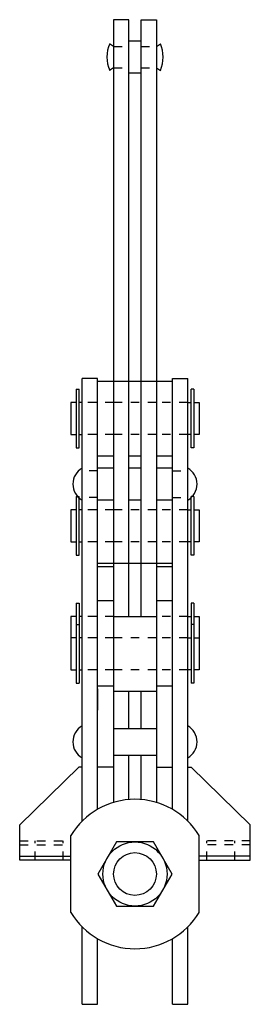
# Model space of a CAD drawing. Extents: x -9.9 to 13, y -1.5 to 16.5.
# Tile 2 of 2: x 10.3 to 13, y -1.5 to 10. Entities that reach past the tile are written whole.
import ezdxf

# ---------------------------------------------------------------- set-up
doc = ezdxf.new("R2010")
doc.units = 0
doc.header["$LTSCALE"] = 0.25
doc.header["$MEASUREMENT"] = 0
doc.linetypes.add('HIDDEN', pattern=[0.375, 0.25, -0.125])
doc.layers.get('0').update_dxf_attribs({"linetype": 'CONTINUOUS'})
doc.layers.add('DIM', color=7, linetype='CONTINUOUS')

msp = doc.modelspace()

# ---------------------------------------------------------------- linework, layer by layer
for p, q in [((11.44, 9.998), (11.44, 0.835)), ((11.619, 9.998), (11.44, 9.998)), ((11.619, 3.012), (11.619, 9.998)), ((11.761, 3.012), (11.761, 9.998)), ((11.761, 9.998), (11.94, 9.998)), ((11.94, 9.998), (11.94, 0.835)), ((11.44, 9.686), (11.394, 9.717)), ((11.761, 9.748), (11.619, 9.748)), ((11.94, 9.686), (11.987, 9.717)), ((11.44, 9.436), (11.394, 9.404)), ((11.761, 9.373), (11.619, 9.373)), ((11.94, 9.436), (11.987, 9.404)), ((11.074, 0.617), (11.074, 5.799)), ((11.253, 5.799), (11.074, 5.799)), ((11.253, 0.754), (11.253, 5.799)), ((11.253, 5.768), (12.128, 5.768)), ((12.128, 0.754), (12.128, 5.799)), ((12.128, 5.799), (12.307, 5.799)), ((12.307, 0.617), (12.307, 5.799)), ((11.003, 5.674), (11.003, 4.986)), ((11.003, 5.674), (11.036, 5.674)), ((11.036, 4.986), (11.036, 5.674)), ((12.378, 5.674), (12.345, 5.674)), ((12.345, 4.986), (12.345, 5.674)), ((12.378, 5.674), (12.378, 4.986)), ((11.003, 5.518), (10.94, 5.518)), ((10.94, 5.518), (10.94, 5.143)), ((11.073, 5.518), (11.036, 5.518)), ((12.307, 5.518), (12.345, 5.518)), ((12.378, 5.518), (12.44, 5.518)), ((12.44, 5.518), (12.44, 5.143)), ((10.94, 5.143), (11.003, 5.143)), ((11.036, 5.143), (11.073, 5.143)), ((12.345, 5.143), (12.307, 5.143)), ((12.44, 5.143), (12.378, 5.143)), ((11.003, 4.986), (11.036, 4.986)), ((12.378, 4.986), (12.345, 4.986)), ((11.253, 4.893), (11.44, 4.893)), ((11.619, 4.893), (11.761, 4.893)), ((11.94, 4.893), (12.128, 4.893)), ((11.44, 4.748), (11.253, 4.748)), ((11.761, 4.748), (11.619, 4.748)), ((12.128, 4.748), (11.94, 4.748)), ((11.003, 4.416), (11.003, 3.729)), ((11.003, 4.416), (11.036, 4.416)), ((11.036, 3.729), (11.036, 4.416)), ((12.378, 4.416), (12.345, 4.416)), ((12.345, 3.729), (12.345, 4.416)), ((12.378, 4.416), (12.378, 3.729)), ((11.44, 4.373), (11.253, 4.373)), ((11.761, 4.373), (11.619, 4.373)), ((12.128, 4.373), (11.94, 4.373)), ((11.003, 4.26), (10.94, 4.26)), ((10.94, 4.26), (10.94, 3.885)), ((11.073, 4.26), (11.036, 4.26)), ((12.307, 4.26), (12.345, 4.26)), ((12.378, 4.26), (12.44, 4.26)), ((12.44, 4.26), (12.44, 3.885)), ((10.94, 3.885), (11.003, 3.885)), ((11.036, 3.885), (11.073, 3.885)), ((12.345, 3.885), (12.307, 3.885)), ((12.44, 3.885), (12.378, 3.885)), ((11.003, 3.729), (11.036, 3.729)), ((12.378, 3.729), (12.345, 3.729)), ((11.253, 3.635), (12.128, 3.635)), ((11.253, 3.597), (11.44, 3.597)), ((11.94, 3.597), (12.128, 3.597)), ((11.003, 3.168), (11.003, 2.231)), ((11.003, 3.168), (11.036, 3.168)), ((11.036, 3.168), (11.036, 2.231)), ((11.253, 3.199), (11.44, 3.199)), ((11.94, 3.199), (12.128, 3.199)), ((12.345, 3.168), (12.345, 2.231)), ((12.378, 3.168), (12.345, 3.168)), ((12.378, 3.168), (12.378, 2.231)), ((10.94, 3.012), (10.94, 2.387)), ((11.003, 3.012), (10.94, 3.012)), ((11.073, 3.012), (11.036, 3.012)), ((11.44, 3.012), (11.94, 3.012)), ((12.307, 3.012), (12.345, 3.012)), ((12.378, 3.012), (12.44, 3.012)), ((12.44, 3.012), (12.44, 2.387)), ((11.003, 2.918), (11.036, 2.918)), ((12.378, 2.918), (12.345, 2.918)), ((11.003, 2.762), (10.94, 2.762)), ((11.073, 2.762), (11.036, 2.762)), ((12.307, 2.762), (12.345, 2.762)), ((12.378, 2.762), (12.44, 2.762)), ((10.94, 2.387), (11.003, 2.387)), ((11.036, 2.387), (11.073, 2.387)), ((12.345, 2.387), (12.307, 2.387)), ((12.44, 2.387), (12.378, 2.387)), ((11.003, 2.231), (11.036, 2.231)), ((11.253, 2.199), (11.44, 2.199)), ((11.94, 2.199), (12.128, 2.199)), ((12.378, 2.231), (12.345, 2.231)), ((11.44, 2.137), (11.94, 2.137)), ((11.619, 1.698), (11.619, 2.137)), ((11.761, 1.698), (11.761, 2.137)), ((11.44, 1.698), (11.94, 1.698)), ((11.44, 1.388), (11.94, 1.388)), ((11.619, 0.868), (11.619, 1.388)), ((11.761, 0.868), (11.761, 1.388)), ((10.343, 0.572), (11.034, 1.247)), ((11.074, 1.247), (11.034, 1.247)), ((11.44, 1.247), (11.253, 1.247)), ((11.94, 1.247), (12.128, 1.247)), ((12.307, 1.247), (12.347, 1.247)), ((13.038, 0.572), (12.347, 1.247)), ((10.343, 0.158), (10.343, 0.572)), ((13.038, 0.158), (13.038, 0.572)), ((10.94, -0.455), (10.94, 0.447)), ((12.44, -0.455), (12.44, 0.447)), ((10.343, 0.205), (10.94, 0.205)), ((10.94, 0.158), (10.343, 0.158)), ((13.038, 0.205), (12.44, 0.205)), ((12.44, 0.158), (13.038, 0.158)), ((11.074, -1.529), (11.074, -0.624)), ((12.307, -1.529), (12.307, -0.624)), ((11.253, -1.529), (11.253, -0.762)), ((12.128, -1.529), (12.128, -0.762)), ((11.074, -1.529), (11.253, -1.529)), ((12.128, -1.529), (12.307, -1.529))]:
    msp.add_line(p, q)
at = {"linetype": 'HIDDEN'}
for p, q in [((11.44, 9.686), (11.619, 9.686)), ((11.761, 9.686), (11.94, 9.686)), ((11.44, 9.436), (11.619, 9.436)), ((11.761, 9.436), (11.94, 9.436)), ((11.44, 5.518), (11.073, 5.518)), ((11.94, 5.518), (11.44, 5.518)), ((12.307, 5.518), (11.94, 5.518)), ((11.44, 5.143), (11.073, 5.143)), ((11.94, 5.143), (11.44, 5.143)), ((12.307, 5.143), (11.94, 5.143)), ((11.253, 4.716), (11.074, 4.716)), ((12.128, 4.716), (12.307, 4.716)), ((11.253, 4.405), (11.074, 4.405)), ((12.128, 4.405), (12.307, 4.405)), ((11.44, 4.26), (11.073, 4.26)), ((11.94, 4.26), (11.44, 4.26)), ((12.307, 4.26), (11.94, 4.26)), ((11.44, 3.885), (11.073, 3.885)), ((11.94, 3.885), (11.44, 3.885)), ((12.307, 3.885), (11.94, 3.885)), ((11.44, 3.012), (11.073, 3.012)), ((12.307, 3.012), (11.94, 3.012)), ((11.44, 2.762), (11.073, 2.762)), ((11.94, 2.762), (11.44, 2.762)), ((12.307, 2.762), (11.94, 2.762)), ((11.44, 2.387), (11.073, 2.387)), ((11.94, 2.387), (11.44, 2.387)), ((12.307, 2.387), (11.94, 2.387)), ((10.343, 0.384), (10.94, 0.384)), ((10.523, 0.158), (10.523, 0.384)), ((10.851, 0.158), (10.851, 0.384)), ((13.038, 0.384), (12.44, 0.384)), ((12.53, 0.158), (12.53, 0.384)), ((12.858, 0.158), (12.858, 0.384)), ((10.343, 0.337), (10.94, 0.337)), ((13.038, 0.337), (12.44, 0.337))]:
    msp.add_line(p, q, dxfattribs=at)
for centre, radius, start, end in [((11.769, 9.561), 0.406, 157.3801, 202.6199), ((11.612, 9.561), 0.406, 337.3801, 22.6199), ((11.18, 4.561), 0.216, 119.6583, 240.3417), ((12.2, 4.561), 0.216, 299.6583, 60.3417), ((11.18, 1.543), 0.216, 119.6583, 240.3417), ((12.2, 1.543), 0.216, 299.6583, 60.3417), ((11.69, -0.004), 0.875, 31.0027, 148.9973), ((11.69, -0.004), 0.875, 211.0027, 328.9973)]:
    msp.add_arc(centre, radius, start, end)
at = {"layer": 'DIM'}
for p, q in [((11.253, 2.163), (11.253, 1.913)), ((12.128, 1.913), (12.128, 2.163))]:
    msp.add_line(p, q, dxfattribs=at)
msp.add_lwpolyline([(11.907, -0.379), (12.123, -0.004), (11.907, 0.371), (11.474, 0.371), (11.257, -0.004), (11.474, -0.379)], close=True, dxfattribs=at)
for radius in [0.375, 0.25]:
    msp.add_circle((11.69, -0.004), radius, dxfattribs=at)

doc.saveas('drawing.dxf')
